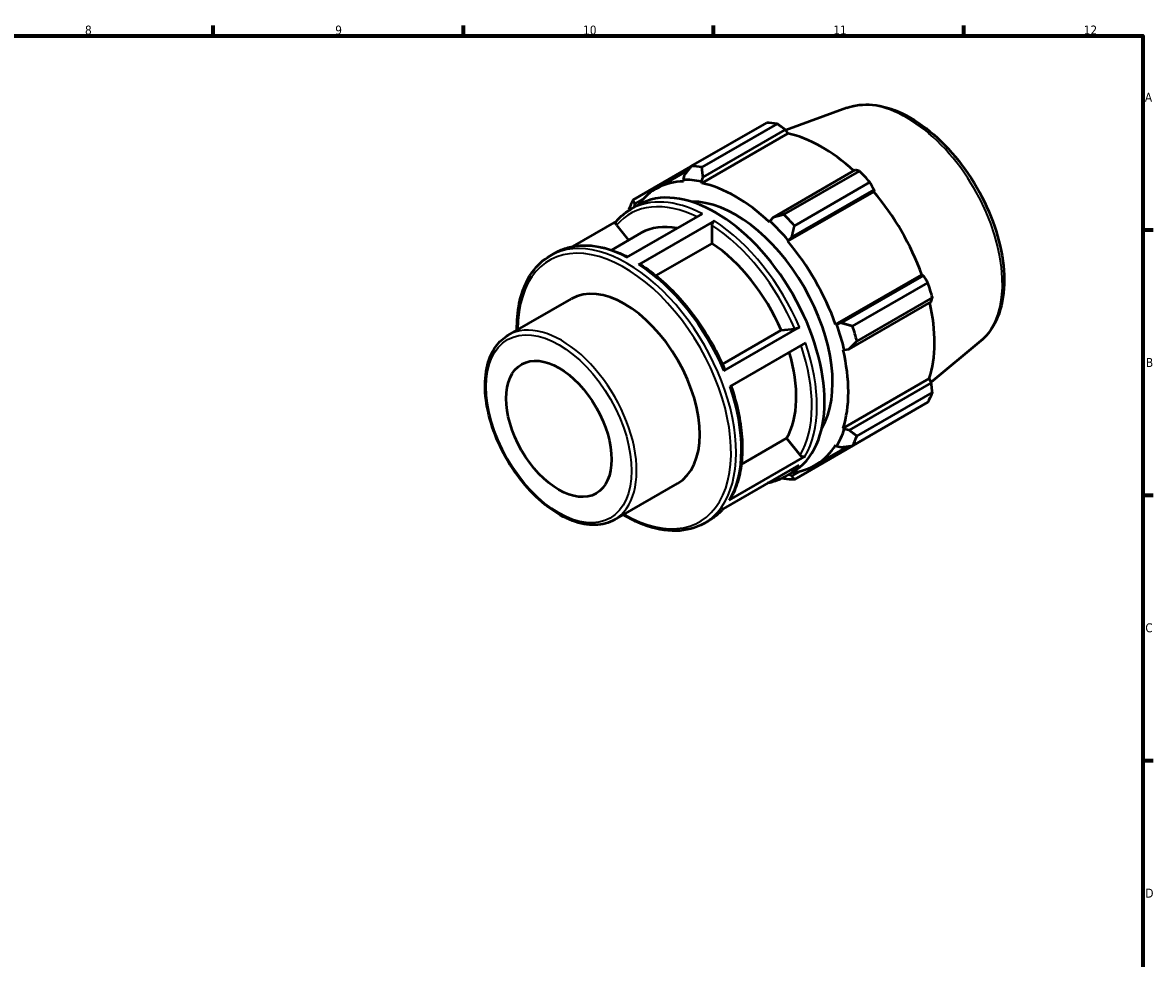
# Model space of a CAD drawing. Header units: millimetres. Extents: x 0 to 931, y 0 to 594.
# Tile 4 of 4: x 507 to 824, y 316 to 578. Entities that reach past the tile are written whole.
import ezdxf

# ---------------------------------------------------------------- set-up
doc = ezdxf.new("R2010")
doc.units = ezdxf.units.MM
for name, color, linetype, lineweight in [('Border (ISO)', 7, 'Continuous', 70), ('Visible (ISO)', 7, 'Continuous', 50), ('Visible Narrow (ISO)', 7, 'Continuous', 35)]:
    doc.layers.add(name, color=color, linetype=linetype, lineweight=lineweight)
doc.styles.add('Note Text (ISO)', font='tahoma.ttf')

# ---------------------------------------------------------------- blocks, each defined once
blk = doc.blocks.new('Borders Default Border')
at = {"layer": 'Border (ISO)'}
for p, q in [((560.67, 574), (560.67, 576.9)), ((630.75, 574), (630.75, 576.9)), ((700.83, 574), (700.83, 576.9)), ((770.92, 574), (770.92, 576.9)), ((821, 519.75), (823.9, 519.75)), ((821, 445.5), (823.9, 445.5)), ((821, 371.25), (823.9, 371.25))]:
    blk.add_line(p, q, dxfattribs=at)
at = {"layer": 'Border (ISO)', "flags": 128}
blk.add_lwpolyline([(20, 20), (20, 574), (821, 574), (821, 20), (20, 20)], dxfattribs=at)
at = {"layer": 'Border (ISO)', "color": 232, "true_color": 0xca0064, "char_height": 2.5, "attachment_point": 7, "style": 'Note Text (ISO)'}
for s, insert in [('8', (524.81, 574.34)), ('9', (594.88, 574.35)), ('10', (664.29, 574.35)), ('11', (734.37, 574.4)), ('12', (804.46, 574.4)), ('A', (821.59, 555.62)), ('B', (821.89, 481.37)), ('C', (821.73, 407.08)), ('D', (821.73, 332.88))]:
    blk.add_mtext(s, dxfattribs=dict(at, insert=insert))

msp = doc.modelspace()

# ---------------------------------------------------------------- linework, layer by layer
at = {"layer": 'Visible (ISO)'}
for p, q in [((738.089, 553.86), (721.015, 547.606)), ((694.579, 537.553), (715.697, 549.714)), ((718.66, 549.426), (697.542, 537.265)), ((697.507, 532.823), (721.621, 546.709)), ((697.879, 534.513), (720.903, 547.771)), ((720.903, 547.771), (721.621, 546.709)), ((694.478, 537.422), (678.326, 528.121)), ((684.722, 531.235), (693.687, 536.397)), ((740.499, 536.487), (717.475, 523.228)), ((720.528, 524.029), (741.646, 536.19)), ((692.632, 535.021), (692.267, 533.754)), ((692.267, 533.754), (692.423, 533.315)), ((697.405, 533.256), (697.879, 534.513)), ((697.507, 532.823), (697.405, 533.256)), ((744.609, 533.065), (723.491, 520.904)), ((721.574, 516.529), (745.688, 530.415)), ((722.723, 517.693), (745.747, 530.952)), ((745.747, 530.952), (745.688, 530.415)), ((677.662, 525.508), (679.784, 526.729)), ((678.715, 526.114), (678.775, 526.98)), ((678.775, 526.98), (681.082, 528.308)), ((676.47, 512.014), (697.683, 524.23)), ((717.475, 523.228), (716.592, 522.206)), ((673.646, 522.172), (661.35, 515.091)), ((673.65, 521.058), (677.041, 516.841)), ((701.077, 522.255), (679.864, 510.039)), ((700.37, 521.028), (700.37, 515.948)), ((716.592, 522.206), (716.49, 521.891)), ((672.247, 514.081), (680.548, 518.861)), ((721.574, 516.529), (721.73, 516.787)), ((721.73, 516.787), (722.723, 517.693)), ((655.035, 512.477), (656.449, 513.292)), ((700.37, 515.948), (684.698, 506.923)), ((734.997, 493.279), (759.111, 507.165)), ((759.603, 506.952), (736.579, 493.693)), ((759.111, 507.165), (759.603, 506.952)), ((739.744, 492.753), (760.862, 504.914)), ((643.334, 490.284), (661.011, 500.464)), ((762.089, 500.781), (740.971, 488.62)), ((738.753, 486.375), (761.777, 499.633)), ((703.274, 482.175), (719.75, 491.663)), ((703.66, 480.259), (724.873, 492.475)), ((719.75, 491.663), (723.552, 492.011)), ((735.298, 493.287), (734.997, 493.279)), ((736.579, 493.693), (735.298, 493.287)), ((726.554, 488.098), (705.341, 475.882)), ((775.631, 488.667), (761.719, 477.095)), ((737.103, 486.189), (737.427, 486.12)), ((737.427, 486.12), (738.753, 486.375)), ((737.103, 464.24), (761.217, 478.127)), ((761.217, 478.127), (761.777, 476.976)), ((761.777, 476.976), (738.753, 463.718)), ((740.971, 462.045), (762.089, 474.206)), ((760.862, 471.487), (739.744, 459.326)), ((737.427, 463.936), (737.103, 464.24)), ((738.753, 463.718), (737.427, 463.936)), ((708.57, 454.076), (721.287, 461.4)), ((721.287, 461.4), (725.09, 456.672)), ((723.491, 449.894), (744.609, 462.054)), ((729.275, 453.866), (738.451, 459.15)), ((734.997, 459.575), (735.298, 459.221)), ((735.298, 459.221), (736.579, 458.903)), ((705.197, 444.101), (726.41, 456.316)), ((724.698, 453.914), (703.484, 441.698)), ((720.779, 450.635), (722.9, 451.856)), ((722.723, 450.861), (721.884, 451.272)), ((725.094, 452.227), (722.723, 450.861)), ((673.083, 438.624), (690.761, 448.804)), ((698.151, 437.605), (699.565, 438.419))]:
    msp.add_line(p, q, dxfattribs=at)
for centre, major_axis, start_param, end_param in [((730.153, 505.884), (-23.954, 41.596), 5.8451561, 5.9396837), ((731.113, 506.437), (22.277, -38.684), 2.0696433, 2.6635608), ((709.035, 493.723), (-23.954, 41.596), 5.8451561, 5.9396837), ((730.153, 505.884), (23.954, -41.596), 1.9181653, 2.0126929), ((701.342, 489.293), (-21.558, 37.436), 3.1415927, 6.2831853), ((706.999, 492.55), (-22.277, 38.684), 5.9796864, 6.5378754), ((706.999, 492.55), (-22.516, 39.1), 5.8051535, 5.9796864), ((706.999, 492.55), (-22.277, 38.684), 5.1942882, 5.8051535), ((731.113, 506.437), (22.277, -38.684), 1.2672974, 1.8781627), ((709.035, 493.723), (-23.954, 41.596), 0.347369, 0.4418966), ((706.999, 492.55), (-19.163, 33.277), 3.4511337, 5.9736443), ((709.035, 493.723), (-23.954, 41.596), 5.059758, 5.1542856), ((698.513, 487.664), (-17.965, 31.197), 5.8134941, 6.2831853), ((706.999, 492.55), (22.516, -39.1), 1.8781627, 2.0526956), ((706.999, 492.55), (-22.277, 38.684), 4.4088901, 5.0197553), ((698.513, 487.664), (17.965, -31.197), 1.3713551, 2.2851177), ((675.886, 474.634), (-14.875, 25.83), 3.1415927, 6.2831853), ((730.153, 505.884), (23.954, -41.596), 1.1327672, 1.2272947), ((731.113, 506.437), (22.277, -38.684), 0.4818993, 1.0759774), ((706.999, 492.55), (22.516, -39.1), 1.0927645, 1.2672974), ((709.035, 493.723), (-23.954, 41.596), 4.2743598, 4.3688874), ((698.513, 487.664), (17.965, -31.197), 0.3241575, 1.1828727), ((706.999, 492.55), (-22.277, 38.684), 3.6234919, 4.2343571), ((730.153, 505.884), (23.954, -41.596), 0.347369, 0.4418966), ((706.999, 492.55), (22.516, -39.1), 0.3073663, 0.4818993), ((706.999, 492.55), (22.277, -38.684), 6.0284952, 6.5905516), ((709.035, 493.723), (23.954, -41.596), 0.347369, 0.4418966), ((709.035, 493.723), (23.954, -41.596), 5.8451561, 5.9396837)]:
    msp.add_ellipse(centre, major_axis=major_axis, ratio=0.5780931, start_param=start_param, end_param=end_param, dxfattribs=at)
msp.add_ellipse((657.501, 464.047), major_axis=(10.412, -18.081), ratio=0.5780931, dxfattribs=at)
for points, knots in [([(738.089, 553.86), (740.322, 554.678), (742.777, 554.953), (748.063, 554.47), (750.912, 553.621), (756.714, 550.837), (759.668, 548.847), (765.295, 543.964), (767.966, 541.071), (772.763, 534.693), (774.89, 531.212), (778.404, 523.996), (779.792, 520.263), (781.687, 512.884), (782.192, 509.24), (782.224, 502.384), (781.749, 499.17), (779.79, 493.595), (778.33, 491.204), (776.155, 489.119), (775.896, 488.888), (775.631, 488.667)], [5.5994555, 5.5994555, 5.5994555, 5.5994555, 5.8863787, 5.8863787, 6.2002053, 6.2002053, 6.5304271, 6.5304271, 6.861029, 6.861029, 7.1899238, 7.1899238, 7.5185796, 7.5185796, 7.8486345, 7.8486345, 8.1797716, 8.1797716, 8.4998874, 8.4998874, 8.5415789, 8.5415789, 8.5415789, 8.5415789]), ([(673.573, 522.088), (673.81, 522.365), (674.054, 522.633), (674.558, 523.15), (674.817, 523.398), (675.349, 523.876), (675.622, 524.104), (676.182, 524.541), (676.469, 524.749), (677.056, 525.144), (677.356, 525.331), (677.662, 525.508)], [5.2968671, 5.2968671, 5.2968671, 5.2968671, 5.33743785, 5.33743785, 5.3780086, 5.3780086, 5.41857935, 5.41857935, 5.4591501, 5.4591501, 5.49972085, 5.49972085, 5.49972085, 5.49972085]), ([(673.65, 521.058), (673.574, 521.152), (673.505, 521.275), (673.432, 521.488), (673.415, 521.615), (673.431, 521.819), (673.468, 521.932), (673.535, 522.039), (673.553, 522.064), (673.574, 522.087)], [0.44472334, 0.44472334, 0.44472334, 0.44472334, 0.48184147, 0.48184147, 0.51892182, 0.51892182, 0.55595871, 0.55595871, 0.56701925, 0.56701925, 0.56701925, 0.56701925]), ([(700.37, 521.028), (700.37, 521.13), (700.391, 521.26), (700.457, 521.486), (700.516, 521.62), (700.639, 521.834), (700.726, 521.952), (700.887, 522.122), (700.99, 522.204), (701.077, 522.255)], [0.44472334, 0.44472334, 0.44472334, 0.44472334, 0.48184147, 0.48184147, 0.51892182, 0.51892182, 0.55595871, 0.55595871, 0.59296057, 0.59296057, 0.59296057, 0.59296057]), ([(656.449, 513.292), (657.555, 513.929), (658.742, 514.425), (661.242, 515.123), (662.555, 515.326), (665.272, 515.438), (666.676, 515.348), (669.543, 514.884), (671.007, 514.51), (673.898, 513.513), (675.323, 512.902), (676.75, 512.175)], [5.49972085, 5.49972085, 5.49972085, 5.49972085, 5.64628081, 5.64628081, 5.79284077, 5.79284077, 5.93940073, 5.93940073, 6.08596068, 6.08596068, 6.22582081, 6.22582081, 6.22582081, 6.22582081]), ([(645.757, 491.68), (645.722, 494.321), (645.94, 496.831), (647.094, 502.517), (648.313, 505.484), (651.402, 509.803), (653.091, 511.358), (655.035, 512.477)], [4.69702927, 4.69702927, 4.69702927, 4.69702927, 4.91951982, 4.91951982, 5.24220853, 5.24220853, 5.49972085, 5.49972085, 5.49972085, 5.49972085]), ([(679.864, 510.039), (679.951, 510.089), (680.054, 510.124), (680.215, 510.14), (680.302, 510.123), (680.368, 510.084), (680.373, 510.082), (680.377, 510.079)], [0, 0, 0, 0, 0.037001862, 0.037001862, 0.07403875, 0.07403875, 0.076744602, 0.076744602, 0.076744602, 0.076744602]), ([(680.377, 510.079), (682.277, 508.85), (684.16, 507.426), (687.832, 504.234), (689.622, 502.468), (693.047, 498.653), (694.684, 496.605), (697.749, 492.297), (699.178, 490.037), (701.78, 485.382), (702.954, 482.987), (703.979, 480.566)], [0.06126892, 0.06126892, 0.06126892, 0.06126892, 0.24828841, 0.24828841, 0.43530789, 0.43530789, 0.62232737, 0.62232737, 0.80934685, 0.80934685, 0.99636633, 0.99636633, 0.99636633, 0.99636633]), ([(724.873, 492.475), (724.786, 492.425), (724.665, 492.364), (724.446, 492.266), (724.309, 492.211), (724.078, 492.13), (723.944, 492.09), (723.738, 492.038), (723.628, 492.018), (723.552, 492.011)], [0, 0, 0, 0, 0.03700886, 0.03700886, 0.0740417, 0.0740417, 0.11110431, 0.11110431, 0.14819278, 0.14819278, 0.14819278, 0.14819278]), ([(673.083, 438.624), (671.488, 437.705), (669.655, 437.21), (665.669, 437.087), (663.506, 437.492), (659.036, 439.176), (656.726, 440.488), (652.234, 443.879), (650.055, 445.962), (646.052, 450.673), (644.228, 453.3), (641.109, 458.838), (639.816, 461.747), (637.886, 467.565), (637.252, 470.474), (636.716, 476.01), (636.817, 478.636), (637.774, 483.33), (638.627, 485.403), (640.794, 488.417), (641.975, 489.502), (643.334, 490.284)], [2.3581282, 2.3581282, 2.3581282, 2.3581282, 2.6584156, 2.6584156, 2.9710759, 2.9710759, 3.2954411, 3.2954411, 3.6210004, 3.6210004, 3.9456162, 3.9456162, 4.2698501, 4.2698501, 4.5945488, 4.5945488, 4.9201767, 4.9201767, 5.2439683, 5.2439683, 5.4997209, 5.4997209, 5.4997209, 5.4997209]), ([(703.978, 480.565), (703.982, 480.555), (703.983, 480.543), (703.972, 480.5), (703.935, 480.454), (703.832, 480.367), (703.747, 480.309), (703.66, 480.259)], [0.503653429, 0.503653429, 0.503653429, 0.503653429, 0.518737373, 0.518737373, 0.55577022, 0.55577022, 0.592779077, 0.592779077, 0.592779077, 0.592779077]), ([(705.696, 476.086), (706.522, 473.679), (707.195, 471.271), (708.217, 466.497), (708.562, 464.132), (708.896, 459.559), (708.886, 457.35), (708.508, 453.161), (708.139, 451.181), (707.046, 447.516), (706.323, 445.832), (705.428, 444.327)], [1.11113979, 1.11113979, 1.11113979, 1.11113979, 1.29566644, 1.29566644, 1.48273815, 1.48273815, 1.66980987, 1.66980987, 1.85688159, 1.85688159, 2.0439533, 2.0439533, 2.0439533, 2.0439533]), ([(726.41, 456.316), (726.323, 456.266), (726.202, 456.229), (725.983, 456.208), (725.846, 456.221), (725.615, 456.283), (725.482, 456.343), (725.275, 456.478), (725.165, 456.577), (725.09, 456.672)], [0, 0, 0, 0, 0.03700886, 0.03700886, 0.0740417, 0.0740417, 0.11110431, 0.11110431, 0.14819278, 0.14819278, 0.14819278, 0.14819278]), ([(720.779, 450.635), (719.673, 449.998), (718.486, 449.502), (716.791, 449.028), (716.338, 448.922), (715.877, 448.835)], [2.3581282, 2.3581282, 2.3581282, 2.3581282, 2.50468816, 2.50468816, 2.55686034, 2.55686034, 2.55686034, 2.55686034]), ([(705.428, 444.327), (705.426, 444.323), (705.423, 444.318), (705.369, 444.232), (705.284, 444.151), (705.197, 444.101)], [0.55390559, 0.55390559, 0.55390559, 0.55390559, 0.55577022, 0.55577022, 0.592779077, 0.592779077, 0.592779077, 0.592779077]), ([(703.582, 441.755), (703.368, 441.507), (703.148, 441.267), (702.67, 440.777), (702.411, 440.528), (701.879, 440.051), (701.606, 439.822), (701.045, 439.386), (700.758, 439.178), (700.172, 438.782), (699.872, 438.595), (699.565, 438.419)], [2.15939606, 2.15939606, 2.15939606, 2.15939606, 2.1958452, 2.1958452, 2.23641595, 2.23641595, 2.2769867, 2.2769867, 2.31755745, 2.31755745, 2.3581282, 2.3581282, 2.3581282, 2.3581282]), ([(698.151, 437.605), (695.841, 436.275), (693.179, 435.566), (687.387, 435.437), (684.246, 436.05), (679.212, 437.997), (677.354, 438.914), (675.506, 440.019)], [2.3581282, 2.3581282, 2.3581282, 2.3581282, 2.66418428, 2.66418428, 2.97941376, 2.97941376, 3.16081978, 3.16081978, 3.16081978, 3.16081978])]:
    msp.add_open_spline(points, degree=3, knots=knots, dxfattribs=at)
for points, weights in [([(720.903, 547.771), (719.81, 548.585), (718.66, 549.426)], [1.00177588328, 1.00129632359, 1]), ([(694.579, 537.553), (693.572, 536.254), (692.632, 535.021)], [1.0129682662, 1.00934430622, 1.0049123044]), ([(697.879, 534.513), (697.701, 535.853), (697.542, 537.265)], [1.0049123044, 1.00934430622, 1.0129682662]), ([(741.646, 536.19), (741.066, 536.344), (740.499, 536.487)], [1, 1.00129632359, 1.00177588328]), ([(745.747, 530.952), (745.195, 531.99), (744.609, 533.065)], [1.00177588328, 1.00129632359, 1]), ([(678.775, 526.98), (678.542, 527.531), (678.326, 528.121)], [1.0049123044, 1.00934430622, 1.0129682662]), ([(677.099, 525.402), (677.078, 525.271), (677.057, 525.14)], [1.0129682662, 1.01268097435, 1.01238860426]), ([(720.528, 524.029), (718.957, 523.613), (717.475, 523.228)], [1.0129682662, 1.00934430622, 1.0049123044]), ([(722.723, 517.693), (723.086, 519.258), (723.491, 520.904)], [1.0049123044, 1.00934430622, 1.0129682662]), ([(760.862, 504.914), (760.225, 505.957), (759.603, 506.952)], [1, 1.00129632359, 1.00177588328]), ([(761.777, 499.633), (761.935, 500.198), (762.089, 500.781)], [1.00177588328, 1.00129632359, 1]), ([(739.744, 492.753), (738.116, 493.225), (736.579, 493.693)], [1.0129682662, 1.00934430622, 1.0049123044]), ([(738.753, 486.375), (739.826, 487.467), (740.971, 488.62)], [1.0049123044, 1.00934430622, 1.0129682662]), ([(762.089, 474.206), (761.935, 475.622), (761.777, 476.976)], [1, 1.00129632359, 1.00177588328]), ([(740.971, 462.045), (739.826, 462.891), (738.753, 463.718)], [1.0129682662, 1.00934430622, 1.0049123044]), ([(736.579, 458.903), (738.116, 459.102), (739.744, 459.326)], [1.0049123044, 1.00934430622, 1.0129682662]), ([(744.609, 462.054), (744.638, 462.108), (744.668, 462.161)], [1, 1.00006534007, 1.00012860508]), ([(720.186, 450.311), (720.357, 450.246), (720.528, 450.181)], [1.01216617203, 1.01257204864, 1.0129682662]), ([(723.491, 449.894), (723.086, 450.38), (722.723, 450.861)], [1.0129682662, 1.00934430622, 1.0049123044])]:
    msp.add_rational_spline(points, weights, degree=2, dxfattribs=at)
at = {"layer": 'Visible Narrow (ISO)'}
for centre, major_axis, start_param, end_param in [((754.974, 520.178), (-18.865, 32.759), 3.2413273, 6.1834507), ((698.513, 487.664), (-21.059, 36.57), 5.576778, 6.4846497), ((699.22, 488.071), (-21.558, 37.436), 5.5500652, 6.2831853), ((676.593, 475.041), (21.558, -37.436), 0, 3.1415927), ((698.513, 487.664), (21.059, -36.57), 1.362469, 2.2958594), ((699.22, 488.071), (-21.558, 37.436), 4.5028676, 5.4388953), ((678.007, 475.855), (-21.558, 37.436), 5.5500652, 6.2831853), ((675.886, 474.634), (-21.059, 36.57), 2.3550923, 7.0696856), ((678.007, 475.855), (21.558, -37.436), 1.361275, 2.2973027), ((658.208, 464.454), (14.875, -25.83), 0, 3.1415927), ((699.22, 488.071), (21.558, -37.436), 0.3140774, 1.2501051), ((698.513, 487.664), (21.059, -36.57), 0.3152715, 1.2422237), ((678.007, 475.855), (21.558, -37.436), 0.3140774, 1.2501051), ((699.22, 488.071), (21.558, -37.436), 0, 0.2029076), ((678.007, 475.855), (21.558, -37.436), 0, 0.2029076)]:
    msp.add_ellipse(centre, major_axis=major_axis, ratio=0.5780931, start_param=start_param, end_param=end_param, dxfattribs=at)
msp.add_ellipse((657.501, 464.047), major_axis=(14.376, -24.964), ratio=0.5780931, dxfattribs=at)

# ---------------------------------------------------------------- block references
msp.add_blockref('Borders Default Border', (0, 0))

doc.saveas('drawing.dxf')
